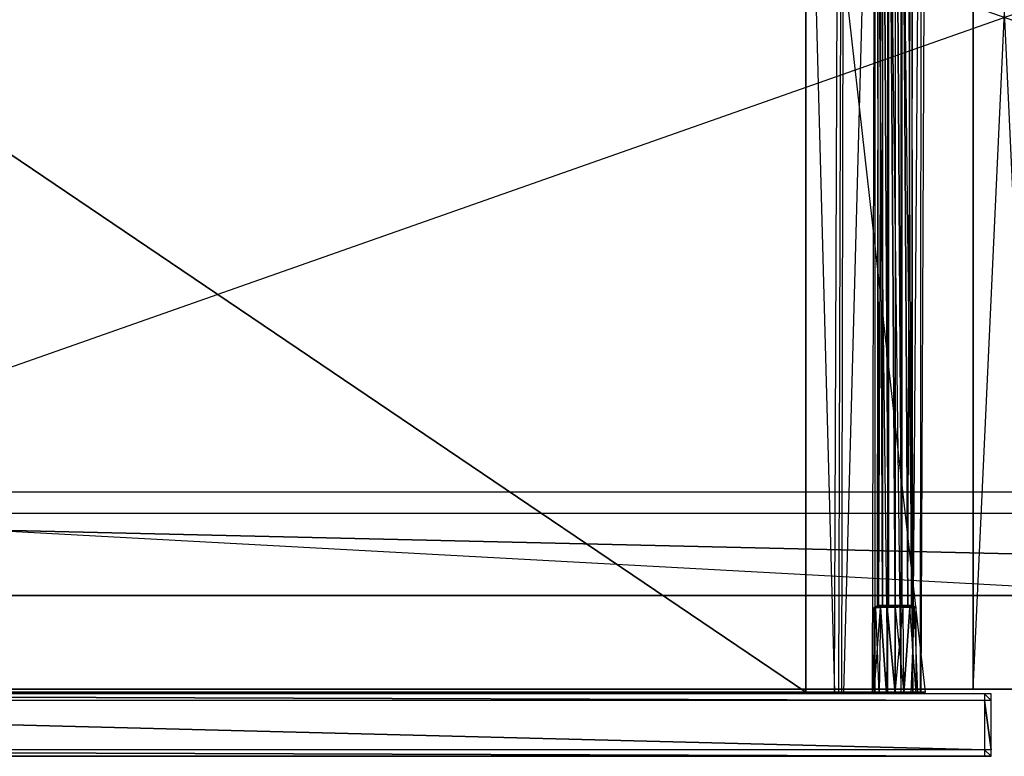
# Model space of a CAD drawing. Extents: x 0 to 1.2, y -0.5 to 0.
# Tile 3 of 8: x 0.3 to 0.6, y -0.5 to -0.27. Entities that reach past the tile are written whole.
import ezdxf

# ---------------------------------------------------------------- set-up
doc = ezdxf.new("R2010")
doc.units = 0
for name, color, linetype in [('L10_DRAWERBOX_LEGATO_REL_7_X_13', 7, 'CONTINUOUS'), ('L12_DRAWERBOX_LEGATO_REL_5_X_36', 7, 'CONTINUOUS'), ('L14_DRAWERBOX_LEGATO_REL_3_X_47', 7, 'CONTINUOUS'), ('L19_KORPUS_LEGATO_BO_X_11620__Y', 7, 'CONTINUOUS'), ('L21_KORPUS_LEGATO_3_N_B22300___', 7, 'CONTINUOUS'), ('L24_KORPUS_LEGATO_0_N_B22300___', 7, 'CONTINUOUS'), ('L26_KORPUS_LEGATO_MS_X_190__Y_4', 7, 'CONTINUOUS'), ('L9_FRONT_LEGATO_S2S2_X_4230__Y_', 7, 'CONTINUOUS')]:
    doc.layers.add(name, color=color, linetype=linetype)

msp = doc.modelspace()

# ---------------------------------------------------------------- linework, layer by layer
at = {"layer": 'L10_DRAWERBOX_LEGATO_REL_7_X_13', "color": 8}
for points, invisible_edges in [([(0.561331, -0.143025, 0.1666), (0.561743, -0.452987, 0.164526), (0.561331, -0.452987, 0.1666), (0.561331, -0.143025, 0.1666)], 13), ([(0.561743, -0.452987, 0.164526), (0.561331, -0.143025, 0.1666), (0.561743, -0.143025, 0.164526), (0.561743, -0.452987, 0.164526)], 14), ([(0.561743, -0.143025, 0.168674), (0.561331, -0.452987, 0.1666), (0.561743, -0.452987, 0.168674), (0.561743, -0.143025, 0.168674)], 13), ([(0.561331, -0.452987, 0.1666), (0.561743, -0.143025, 0.168674), (0.561331, -0.143025, 0.1666), (0.561331, -0.452987, 0.1666)], 14), ([(0.561743, -0.143025, 0.164526), (0.562918, -0.452987, 0.162768), (0.561743, -0.452987, 0.164526), (0.561743, -0.143025, 0.164526)], 13), ([(0.562918, -0.452987, 0.162768), (0.561743, -0.143025, 0.164526), (0.562918, -0.143025, 0.162768), (0.562918, -0.452987, 0.162768)], 14), ([(0.562918, -0.143025, 0.170432), (0.561743, -0.452987, 0.168674), (0.562918, -0.452987, 0.170432), (0.562918, -0.143025, 0.170432)], 13), ([(0.561743, -0.452987, 0.168674), (0.562918, -0.143025, 0.170432), (0.561743, -0.143025, 0.168674), (0.561743, -0.452987, 0.168674)], 14), ([(0.562918, -0.143025, 0.162768), (0.564676, -0.452987, 0.161593), (0.562918, -0.452987, 0.162768), (0.562918, -0.143025, 0.162768)], 13), ([(0.564676, -0.452987, 0.161593), (0.562918, -0.143025, 0.162768), (0.564676, -0.143025, 0.161593), (0.564676, -0.452987, 0.161593)], 14), ([(0.564676, -0.452987, 0.171607), (0.562918, -0.143025, 0.170432), (0.562918, -0.452987, 0.170432), (0.564676, -0.452987, 0.171607)], 13), ([(0.562918, -0.143025, 0.170432), (0.564676, -0.452987, 0.171607), (0.564676, -0.143025, 0.171607), (0.562918, -0.143025, 0.170432)], 14), ([(0.564676, -0.143025, 0.161593), (0.56675, -0.452987, 0.161181), (0.564676, -0.452987, 0.161593), (0.564676, -0.143025, 0.161593)], 13), ([(0.56675, -0.452987, 0.161181), (0.564676, -0.143025, 0.161593), (0.56675, -0.143025, 0.161181), (0.56675, -0.452987, 0.161181)], 14), ([(0.56675, -0.452987, 0.172019), (0.564676, -0.143025, 0.171607), (0.564676, -0.452987, 0.171607), (0.56675, -0.452987, 0.172019)], 13), ([(0.564676, -0.143025, 0.171607), (0.56675, -0.452987, 0.172019), (0.56675, -0.143025, 0.172019), (0.564676, -0.143025, 0.171607)], 14), ([(0.568824, -0.452987, 0.171607), (0.56675, -0.143025, 0.172019), (0.56675, -0.452987, 0.172019), (0.568824, -0.452987, 0.171607)], 13), ([(0.56675, -0.143025, 0.172019), (0.568824, -0.452987, 0.171607), (0.568824, -0.143025, 0.171607), (0.56675, -0.143025, 0.172019)], 14), ([(0.56675, -0.143025, 0.161181), (0.568824, -0.452987, 0.161593), (0.56675, -0.452987, 0.161181), (0.56675, -0.143025, 0.161181)], 13), ([(0.568824, -0.452987, 0.161593), (0.56675, -0.143025, 0.161181), (0.568824, -0.143025, 0.161593), (0.568824, -0.452987, 0.161593)], 14), ([(0.570582, -0.452987, 0.170432), (0.568824, -0.143025, 0.171607), (0.568824, -0.452987, 0.171607), (0.570582, -0.452987, 0.170432)], 13), ([(0.568824, -0.143025, 0.171607), (0.570582, -0.452987, 0.170432), (0.570582, -0.143025, 0.170432), (0.568824, -0.143025, 0.171607)], 14), ([(0.568824, -0.143025, 0.161593), (0.570582, -0.452987, 0.162768), (0.568824, -0.452987, 0.161593), (0.568824, -0.143025, 0.161593)], 13), ([(0.570582, -0.452987, 0.162768), (0.568824, -0.143025, 0.161593), (0.570582, -0.143025, 0.162768), (0.570582, -0.452987, 0.162768)], 14), ([(0.571757, -0.143025, 0.168674), (0.570582, -0.452987, 0.170432), (0.571757, -0.452987, 0.168674), (0.571757, -0.143025, 0.168674)], 13), ([(0.570582, -0.452987, 0.170432), (0.571757, -0.143025, 0.168674), (0.570582, -0.143025, 0.170432), (0.570582, -0.452987, 0.170432)], 14), ([(0.570582, -0.143025, 0.162768), (0.571757, -0.452987, 0.164526), (0.570582, -0.452987, 0.162768), (0.570582, -0.143025, 0.162768)], 13), ([(0.571757, -0.452987, 0.164526), (0.570582, -0.143025, 0.162768), (0.571757, -0.143025, 0.164526), (0.571757, -0.452987, 0.164526)], 14), ([(0.572169, -0.143025, 0.1666), (0.571757, -0.452987, 0.168674), (0.572169, -0.452987, 0.1666), (0.572169, -0.143025, 0.1666)], 13), ([(0.571757, -0.452987, 0.168674), (0.572169, -0.143025, 0.1666), (0.571757, -0.143025, 0.168674), (0.571757, -0.452987, 0.168674)], 14), ([(0.571757, -0.143025, 0.164526), (0.572169, -0.452987, 0.1666), (0.571757, -0.452987, 0.164526), (0.571757, -0.143025, 0.164526)], 13), ([(0.572169, -0.452987, 0.1666), (0.571757, -0.143025, 0.164526), (0.572169, -0.143025, 0.1666), (0.572169, -0.452987, 0.1666)], 14), ([(0.561743, -0.452987, 0.168674), (0.561331, -0.4533, 0.1666), (0.561743, -0.4533, 0.168674), (0.561743, -0.452987, 0.168674)], 13), ([(0.561331, -0.4533, 0.1666), (0.561743, -0.452987, 0.168674), (0.561331, -0.452987, 0.1666), (0.561331, -0.4533, 0.1666)], 14), ([(0.561331, -0.452987, 0.1666), (0.561743, -0.4533, 0.164526), (0.561331, -0.4533, 0.1666), (0.561331, -0.452987, 0.1666)], 13), ([(0.561743, -0.4533, 0.164526), (0.561331, -0.452987, 0.1666), (0.561743, -0.452987, 0.164526), (0.561743, -0.4533, 0.164526)], 14), ([(0.562918, -0.452987, 0.170432), (0.561743, -0.4533, 0.168674), (0.562918, -0.4533, 0.170432), (0.562918, -0.452987, 0.170432)], 13), ([(0.561743, -0.4533, 0.168674), (0.562918, -0.452987, 0.170432), (0.561743, -0.452987, 0.168674), (0.561743, -0.4533, 0.168674)], 14), ([(0.561743, -0.452987, 0.164526), (0.562918, -0.4533, 0.162768), (0.561743, -0.4533, 0.164526), (0.561743, -0.452987, 0.164526)], 13), ([(0.562918, -0.4533, 0.162768), (0.561743, -0.452987, 0.164526), (0.562918, -0.452987, 0.162768), (0.562918, -0.4533, 0.162768)], 14), ([(0.564676, -0.4533, 0.171607), (0.562918, -0.452987, 0.170432), (0.562918, -0.4533, 0.170432), (0.564676, -0.4533, 0.171607)], 13), ([(0.562918, -0.452987, 0.170432), (0.564676, -0.4533, 0.171607), (0.564676, -0.452987, 0.171607), (0.562918, -0.452987, 0.170432)], 14), ([(0.564676, -0.452987, 0.161593), (0.562918, -0.4533, 0.162768), (0.562918, -0.452987, 0.162768), (0.564676, -0.452987, 0.161593)], 13), ([(0.562918, -0.4533, 0.162768), (0.564676, -0.452987, 0.161593), (0.564676, -0.4533, 0.161593), (0.562918, -0.4533, 0.162768)], 14), ([(0.56675, -0.4533, 0.172019), (0.564676, -0.452987, 0.171607), (0.564676, -0.4533, 0.171607), (0.56675, -0.4533, 0.172019)], 13), ([(0.564676, -0.452987, 0.171607), (0.56675, -0.4533, 0.172019), (0.56675, -0.452987, 0.172019), (0.564676, -0.452987, 0.171607)], 14), ([(0.56675, -0.452987, 0.161181), (0.564676, -0.4533, 0.161593), (0.564676, -0.452987, 0.161593), (0.56675, -0.452987, 0.161181)], 13), ([(0.564676, -0.4533, 0.161593), (0.56675, -0.452987, 0.161181), (0.56675, -0.4533, 0.161181), (0.564676, -0.4533, 0.161593)], 14), ([(0.568824, -0.452987, 0.161593), (0.56675, -0.4533, 0.161181), (0.56675, -0.452987, 0.161181), (0.568824, -0.452987, 0.161593)], 13), ([(0.56675, -0.4533, 0.161181), (0.568824, -0.452987, 0.161593), (0.568824, -0.4533, 0.161593), (0.56675, -0.4533, 0.161181)], 14), ([(0.568824, -0.4533, 0.171607), (0.56675, -0.452987, 0.172019), (0.56675, -0.4533, 0.172019), (0.568824, -0.4533, 0.171607)], 13), ([(0.56675, -0.452987, 0.172019), (0.568824, -0.4533, 0.171607), (0.568824, -0.452987, 0.171607), (0.56675, -0.452987, 0.172019)], 14), ([(0.570582, -0.452987, 0.162768), (0.568824, -0.4533, 0.161593), (0.568824, -0.452987, 0.161593), (0.570582, -0.452987, 0.162768)], 13), ([(0.568824, -0.4533, 0.161593), (0.570582, -0.452987, 0.162768), (0.570582, -0.4533, 0.162768), (0.568824, -0.4533, 0.161593)], 14), ([(0.570582, -0.4533, 0.170432), (0.568824, -0.452987, 0.171607), (0.568824, -0.4533, 0.171607), (0.570582, -0.4533, 0.170432)], 13), ([(0.568824, -0.452987, 0.171607), (0.570582, -0.4533, 0.170432), (0.570582, -0.452987, 0.170432), (0.568824, -0.452987, 0.171607)], 14), ([(0.570582, -0.452987, 0.162768), (0.571757, -0.4533, 0.164526), (0.570582, -0.4533, 0.162768), (0.570582, -0.452987, 0.162768)], 13), ([(0.571757, -0.4533, 0.164526), (0.570582, -0.452987, 0.162768), (0.571757, -0.452987, 0.164526), (0.571757, -0.4533, 0.164526)], 14), ([(0.571757, -0.452987, 0.168674), (0.570582, -0.4533, 0.170432), (0.571757, -0.4533, 0.168674), (0.571757, -0.452987, 0.168674)], 13), ([(0.570582, -0.4533, 0.170432), (0.571757, -0.452987, 0.168674), (0.570582, -0.452987, 0.170432), (0.570582, -0.4533, 0.170432)], 14), ([(0.571757, -0.452987, 0.164526), (0.572169, -0.4533, 0.1666), (0.571757, -0.4533, 0.164526), (0.571757, -0.452987, 0.164526)], 13), ([(0.572169, -0.4533, 0.1666), (0.571757, -0.452987, 0.164526), (0.572169, -0.452987, 0.1666), (0.572169, -0.4533, 0.1666)], 14), ([(0.572169, -0.452987, 0.1666), (0.571757, -0.4533, 0.168674), (0.572169, -0.4533, 0.1666), (0.572169, -0.452987, 0.1666)], 13), ([(0.571757, -0.4533, 0.168674), (0.572169, -0.452987, 0.1666), (0.571757, -0.452987, 0.168674), (0.571757, -0.4533, 0.168674)], 14), ([(0.56088, -0.453606, 0.169031), (0.559812, -0.4798, 0.1666), (0.56034, -0.4798, 0.169255), (0.56088, -0.453606, 0.169031)], 13), ([(0.559812, -0.4798, 0.1666), (0.56088, -0.453606, 0.169031), (0.560396, -0.453606, 0.1666), (0.559812, -0.4798, 0.1666)], 14), ([(0.560396, -0.453606, 0.1666), (0.56034, -0.4798, 0.163945), (0.559812, -0.4798, 0.1666), (0.560396, -0.453606, 0.1666)], 13), ([(0.562257, -0.453606, 0.171093), (0.56034, -0.4798, 0.169255), (0.561844, -0.4798, 0.171505), (0.562257, -0.453606, 0.171093)], 13), ([(0.56034, -0.4798, 0.169255), (0.562257, -0.453606, 0.171093), (0.56088, -0.453606, 0.169031), (0.56034, -0.4798, 0.169255)], 14), ([(0.56034, -0.4798, 0.163945), (0.560396, -0.453606, 0.1666), (0.56088, -0.453606, 0.164169), (0.56034, -0.4798, 0.163945)], 14), ([(0.56088, -0.453606, 0.164169), (0.561844, -0.4798, 0.161695), (0.56034, -0.4798, 0.163945), (0.56088, -0.453606, 0.164169)], 13), ([(0.560403, -0.4533, 0.1666), (0.56088, -0.453606, 0.164169), (0.560396, -0.453606, 0.1666), (0.560403, -0.4533, 0.1666)], 13), ([(0.560886, -0.4533, 0.169029), (0.560396, -0.453606, 0.1666), (0.56088, -0.453606, 0.169031), (0.560886, -0.4533, 0.169029)], 13), ([(0.560396, -0.453606, 0.1666), (0.560886, -0.4533, 0.169029), (0.560403, -0.4533, 0.1666), (0.560396, -0.453606, 0.1666)], 14), ([(0.560403, -0.4533, 0.1666), (0.561743, -0.4533, 0.164526), (0.560886, -0.4533, 0.164171), (0.560403, -0.4533, 0.1666)], 13), ([(0.561743, -0.4533, 0.164526), (0.560403, -0.4533, 0.1666), (0.561331, -0.4533, 0.1666), (0.561743, -0.4533, 0.164526)], 14), ([(0.560886, -0.4533, 0.169029), (0.561331, -0.4533, 0.1666), (0.560403, -0.4533, 0.1666), (0.560886, -0.4533, 0.169029)], 13), ([(0.56088, -0.453606, 0.164169), (0.560403, -0.4533, 0.1666), (0.560886, -0.4533, 0.164171), (0.56088, -0.453606, 0.164169)], 14), ([(0.560886, -0.4533, 0.164171), (0.562257, -0.453606, 0.162107), (0.56088, -0.453606, 0.164169), (0.560886, -0.4533, 0.164171)], 13), ([(0.562262, -0.4533, 0.171088), (0.56088, -0.453606, 0.169031), (0.562257, -0.453606, 0.171093), (0.562262, -0.4533, 0.171088)], 13), ([(0.56088, -0.453606, 0.169031), (0.562262, -0.4533, 0.171088), (0.560886, -0.4533, 0.169029), (0.56088, -0.453606, 0.169031)], 14), ([(0.561844, -0.4798, 0.161695), (0.56088, -0.453606, 0.164169), (0.562257, -0.453606, 0.162107), (0.561844, -0.4798, 0.161695)], 14), ([(0.561331, -0.4533, 0.1666), (0.560886, -0.4533, 0.169029), (0.561743, -0.4533, 0.168674), (0.561331, -0.4533, 0.1666)], 14), ([(0.560886, -0.4533, 0.164171), (0.562918, -0.4533, 0.162768), (0.562262, -0.4533, 0.162112), (0.560886, -0.4533, 0.164171)], 13), ([(0.562918, -0.4533, 0.162768), (0.560886, -0.4533, 0.164171), (0.561743, -0.4533, 0.164526), (0.562918, -0.4533, 0.162768)], 14), ([(0.560886, -0.4533, 0.169029), (0.562918, -0.4533, 0.170432), (0.561743, -0.4533, 0.168674), (0.560886, -0.4533, 0.169029)], 13), ([(0.562918, -0.4533, 0.170432), (0.560886, -0.4533, 0.169029), (0.562262, -0.4533, 0.171088), (0.562918, -0.4533, 0.170432)], 14), ([(0.562257, -0.453606, 0.162107), (0.560886, -0.4533, 0.164171), (0.562262, -0.4533, 0.162112), (0.562257, -0.453606, 0.162107)], 14), ([(0.562257, -0.453606, 0.162107), (0.564095, -0.4798, 0.160191), (0.561844, -0.4798, 0.161695), (0.562257, -0.453606, 0.162107)], 13), ([(0.564095, -0.4798, 0.173009), (0.562257, -0.453606, 0.171093), (0.561844, -0.4798, 0.171505), (0.564095, -0.4798, 0.173009)], 13), ([(0.564318, -0.453606, 0.17247), (0.562262, -0.4533, 0.171088), (0.562257, -0.453606, 0.171093), (0.564318, -0.453606, 0.17247)], 13), ([(0.562262, -0.4533, 0.162112), (0.564318, -0.453606, 0.16073), (0.562257, -0.453606, 0.162107), (0.562262, -0.4533, 0.162112)], 13), ([(0.564095, -0.4798, 0.160191), (0.562257, -0.453606, 0.162107), (0.564318, -0.453606, 0.16073), (0.564095, -0.4798, 0.160191)], 14), ([(0.562257, -0.453606, 0.171093), (0.564095, -0.4798, 0.173009), (0.564318, -0.453606, 0.17247), (0.562257, -0.453606, 0.171093)], 14), ([(0.562262, -0.4533, 0.162112), (0.564676, -0.4533, 0.161593), (0.564321, -0.4533, 0.160736), (0.562262, -0.4533, 0.162112)], 13), ([(0.564676, -0.4533, 0.161593), (0.562262, -0.4533, 0.162112), (0.562918, -0.4533, 0.162768), (0.564676, -0.4533, 0.161593)], 14), ([(0.562262, -0.4533, 0.171088), (0.564676, -0.4533, 0.171607), (0.562918, -0.4533, 0.170432), (0.562262, -0.4533, 0.171088)], 13), ([(0.564676, -0.4533, 0.171607), (0.562262, -0.4533, 0.171088), (0.564321, -0.4533, 0.172464), (0.564676, -0.4533, 0.171607)], 14), ([(0.562262, -0.4533, 0.171088), (0.564318, -0.453606, 0.17247), (0.564321, -0.4533, 0.172464), (0.562262, -0.4533, 0.171088)], 14), ([(0.564318, -0.453606, 0.16073), (0.562262, -0.4533, 0.162112), (0.564321, -0.4533, 0.160736), (0.564318, -0.453606, 0.16073)], 14), ([(0.564318, -0.453606, 0.16073), (0.56675, -0.4798, 0.159663), (0.564095, -0.4798, 0.160191), (0.564318, -0.453606, 0.16073)], 13), ([(0.56675, -0.4798, 0.173537), (0.564318, -0.453606, 0.17247), (0.564095, -0.4798, 0.173009), (0.56675, -0.4798, 0.173537)], 13), ([(0.56675, -0.453606, 0.172953), (0.564321, -0.4533, 0.172464), (0.564318, -0.453606, 0.17247), (0.56675, -0.453606, 0.172953)], 13), ([(0.564321, -0.4533, 0.160736), (0.56675, -0.453606, 0.160247), (0.564318, -0.453606, 0.16073), (0.564321, -0.4533, 0.160736)], 13), ([(0.56675, -0.4798, 0.159663), (0.564318, -0.453606, 0.16073), (0.56675, -0.453606, 0.160247), (0.56675, -0.4798, 0.159663)], 14), ([(0.564318, -0.453606, 0.17247), (0.56675, -0.4798, 0.173537), (0.56675, -0.453606, 0.172953), (0.564318, -0.453606, 0.17247)], 14), ([(0.564321, -0.4533, 0.160736), (0.56675, -0.4533, 0.161181), (0.56675, -0.4533, 0.160253), (0.564321, -0.4533, 0.160736)], 13), ([(0.56675, -0.4533, 0.161181), (0.564321, -0.4533, 0.160736), (0.564676, -0.4533, 0.161593), (0.56675, -0.4533, 0.161181)], 14), ([(0.564321, -0.4533, 0.172464), (0.56675, -0.4533, 0.172019), (0.564676, -0.4533, 0.171607), (0.564321, -0.4533, 0.172464)], 13), ([(0.56675, -0.4533, 0.172019), (0.564321, -0.4533, 0.172464), (0.56675, -0.4533, 0.172947), (0.56675, -0.4533, 0.172019)], 14), ([(0.564321, -0.4533, 0.172464), (0.56675, -0.453606, 0.172953), (0.56675, -0.4533, 0.172947), (0.564321, -0.4533, 0.172464)], 14), ([(0.56675, -0.453606, 0.160247), (0.564321, -0.4533, 0.160736), (0.56675, -0.4533, 0.160253), (0.56675, -0.453606, 0.160247)], 14), ([(0.56675, -0.4533, 0.161181), (0.569179, -0.4533, 0.160736), (0.56675, -0.4533, 0.160253), (0.56675, -0.4533, 0.161181)], 13), ([(0.569179, -0.4533, 0.160736), (0.56675, -0.4533, 0.161181), (0.568824, -0.4533, 0.161593), (0.569179, -0.4533, 0.160736)], 14), ([(0.56675, -0.4533, 0.172019), (0.569179, -0.4533, 0.172464), (0.568824, -0.4533, 0.171607), (0.56675, -0.4533, 0.172019)], 13), ([(0.569179, -0.4533, 0.172464), (0.56675, -0.4533, 0.172019), (0.56675, -0.4533, 0.172947), (0.569179, -0.4533, 0.172464)], 14), ([(0.569181, -0.453606, 0.17247), (0.56675, -0.4533, 0.172947), (0.56675, -0.453606, 0.172953), (0.569181, -0.453606, 0.17247)], 13), ([(0.56675, -0.4533, 0.172947), (0.569181, -0.453606, 0.17247), (0.569179, -0.4533, 0.172464), (0.56675, -0.4533, 0.172947)], 14), ([(0.569179, -0.4533, 0.160736), (0.56675, -0.453606, 0.160247), (0.56675, -0.4533, 0.160253), (0.569179, -0.4533, 0.160736)], 13), ([(0.56675, -0.453606, 0.160247), (0.569179, -0.4533, 0.160736), (0.569181, -0.453606, 0.16073), (0.56675, -0.453606, 0.160247)], 14), ([(0.569181, -0.453606, 0.16073), (0.56675, -0.4798, 0.159663), (0.56675, -0.453606, 0.160247), (0.569181, -0.453606, 0.16073)], 13), ([(0.56675, -0.4798, 0.159663), (0.569181, -0.453606, 0.16073), (0.569405, -0.4798, 0.160191), (0.56675, -0.4798, 0.159663)], 14), ([(0.569405, -0.4798, 0.173009), (0.56675, -0.453606, 0.172953), (0.56675, -0.4798, 0.173537), (0.569405, -0.4798, 0.173009)], 13), ([(0.56675, -0.453606, 0.172953), (0.569405, -0.4798, 0.173009), (0.569181, -0.453606, 0.17247), (0.56675, -0.453606, 0.172953)], 14), ([(0.568824, -0.4533, 0.171607), (0.571238, -0.4533, 0.171088), (0.570582, -0.4533, 0.170432), (0.568824, -0.4533, 0.171607)], 13), ([(0.571238, -0.4533, 0.171088), (0.568824, -0.4533, 0.171607), (0.569179, -0.4533, 0.172464), (0.571238, -0.4533, 0.171088)], 14), ([(0.568824, -0.4533, 0.161593), (0.571238, -0.4533, 0.162112), (0.569179, -0.4533, 0.160736), (0.568824, -0.4533, 0.161593)], 13), ([(0.571238, -0.4533, 0.162112), (0.568824, -0.4533, 0.161593), (0.570582, -0.4533, 0.162768), (0.571238, -0.4533, 0.162112)], 14), ([(0.571238, -0.4533, 0.162112), (0.569181, -0.453606, 0.16073), (0.569179, -0.4533, 0.160736), (0.571238, -0.4533, 0.162112)], 13), ([(0.569181, -0.453606, 0.17247), (0.571238, -0.4533, 0.171088), (0.569179, -0.4533, 0.172464), (0.569181, -0.453606, 0.17247)], 13), ([(0.569181, -0.453606, 0.16073), (0.571238, -0.4533, 0.162112), (0.571242, -0.453606, 0.162107), (0.569181, -0.453606, 0.16073)], 14), ([(0.571238, -0.4533, 0.171088), (0.569181, -0.453606, 0.17247), (0.571242, -0.453606, 0.171093), (0.571238, -0.4533, 0.171088)], 14), ([(0.569405, -0.4798, 0.173009), (0.571242, -0.453606, 0.171093), (0.569181, -0.453606, 0.17247), (0.569405, -0.4798, 0.173009)], 13), ([(0.571242, -0.453606, 0.162107), (0.569405, -0.4798, 0.160191), (0.569181, -0.453606, 0.16073), (0.571242, -0.453606, 0.162107)], 13), ([(0.571242, -0.453606, 0.171093), (0.569405, -0.4798, 0.173009), (0.571655, -0.4798, 0.171505), (0.571242, -0.453606, 0.171093)], 14), ([(0.569405, -0.4798, 0.160191), (0.571242, -0.453606, 0.162107), (0.571655, -0.4798, 0.161695), (0.569405, -0.4798, 0.160191)], 14), ([(0.570582, -0.4533, 0.170432), (0.572613, -0.4533, 0.169029), (0.571757, -0.4533, 0.168674), (0.570582, -0.4533, 0.170432)], 13), ([(0.572613, -0.4533, 0.169029), (0.570582, -0.4533, 0.170432), (0.571238, -0.4533, 0.171088), (0.572613, -0.4533, 0.169029)], 14), ([(0.570582, -0.4533, 0.162768), (0.572613, -0.4533, 0.164171), (0.571238, -0.4533, 0.162112), (0.570582, -0.4533, 0.162768)], 13), ([(0.572613, -0.4533, 0.164171), (0.570582, -0.4533, 0.162768), (0.571757, -0.4533, 0.164526), (0.572613, -0.4533, 0.164171)], 14), ([(0.571238, -0.4533, 0.162112), (0.57262, -0.453606, 0.164169), (0.571242, -0.453606, 0.162107), (0.571238, -0.4533, 0.162112)], 13), ([(0.57262, -0.453606, 0.164169), (0.571238, -0.4533, 0.162112), (0.572613, -0.4533, 0.164171), (0.57262, -0.453606, 0.164169)], 14), ([(0.571242, -0.453606, 0.171093), (0.572613, -0.4533, 0.169029), (0.571238, -0.4533, 0.171088), (0.571242, -0.453606, 0.171093)], 14), ([(0.572613, -0.4533, 0.169029), (0.571242, -0.453606, 0.171093), (0.57262, -0.453606, 0.169031), (0.572613, -0.4533, 0.169029)], 13), ([(0.571655, -0.4798, 0.171505), (0.57262, -0.453606, 0.169031), (0.571242, -0.453606, 0.171093), (0.571655, -0.4798, 0.171505)], 14), ([(0.571242, -0.453606, 0.162107), (0.573159, -0.4798, 0.163945), (0.571655, -0.4798, 0.161695), (0.571242, -0.453606, 0.162107)], 13), ([(0.573159, -0.4798, 0.163945), (0.571242, -0.453606, 0.162107), (0.57262, -0.453606, 0.164169), (0.573159, -0.4798, 0.163945)], 14), ([(0.57262, -0.453606, 0.169031), (0.571655, -0.4798, 0.171505), (0.573159, -0.4798, 0.169255), (0.57262, -0.453606, 0.169031)], 13), ([(0.571757, -0.4533, 0.164526), (0.573097, -0.4533, 0.1666), (0.572613, -0.4533, 0.164171), (0.571757, -0.4533, 0.164526)], 13), ([(0.573097, -0.4533, 0.1666), (0.571757, -0.4533, 0.164526), (0.572169, -0.4533, 0.1666), (0.573097, -0.4533, 0.1666)], 14), ([(0.571757, -0.4533, 0.168674), (0.573097, -0.4533, 0.1666), (0.572169, -0.4533, 0.1666), (0.571757, -0.4533, 0.168674)], 13), ([(0.573097, -0.4533, 0.1666), (0.571757, -0.4533, 0.168674), (0.572613, -0.4533, 0.169029), (0.573097, -0.4533, 0.1666)], 14), ([(0.572613, -0.4533, 0.164171), (0.573103, -0.453606, 0.1666), (0.57262, -0.453606, 0.164169), (0.572613, -0.4533, 0.164171)], 13), ([(0.573103, -0.453606, 0.1666), (0.572613, -0.4533, 0.164171), (0.573097, -0.4533, 0.1666), (0.573103, -0.453606, 0.1666)], 14), ([(0.57262, -0.453606, 0.169031), (0.573097, -0.4533, 0.1666), (0.572613, -0.4533, 0.169029), (0.57262, -0.453606, 0.169031)], 14), ([(0.573097, -0.4533, 0.1666), (0.57262, -0.453606, 0.169031), (0.573103, -0.453606, 0.1666), (0.573097, -0.4533, 0.1666)], 13), ([(0.573159, -0.4798, 0.169255), (0.573103, -0.453606, 0.1666), (0.57262, -0.453606, 0.169031), (0.573159, -0.4798, 0.169255)], 14), ([(0.57262, -0.453606, 0.164169), (0.573687, -0.4798, 0.1666), (0.573159, -0.4798, 0.163945), (0.57262, -0.453606, 0.164169)], 13), ([(0.573687, -0.4798, 0.1666), (0.57262, -0.453606, 0.164169), (0.573103, -0.453606, 0.1666), (0.573687, -0.4798, 0.1666)], 14), ([(0.573103, -0.453606, 0.1666), (0.573159, -0.4798, 0.169255), (0.573687, -0.4798, 0.1666), (0.573103, -0.453606, 0.1666)], 13)]:
    msp.add_3dface(points, dxfattribs=dict(at, invisible_edges=invisible_edges))
at = {"layer": 'L12_DRAWERBOX_LEGATO_REL_5_X_36', "color": 8}
for points, invisible_edges in [([(0.539515, -0.1555, 0.048743), (0.539515, -0.4795, 0.032), (0.539515, -0.4795, 0.048743), (0.539515, -0.1555, 0.048743)], 13), ([(0.539515, -0.4795, 0.032), (0.539515, -0.1555, 0.048743), (0.539515, -0.1555, 0.032), (0.539515, -0.4795, 0.032)], 14), ([(0.539515, -0.1555, 0.032), (0.576, -0.4795, 0.032), (0.539515, -0.4795, 0.032), (0.539515, -0.1555, 0.032)], 13), ([(0.576, -0.4795, 0.032), (0.539515, -0.1555, 0.032), (0.576, -0.1555, 0.032), (0.576, -0.4795, 0.032)], 14), ([(0.548259, -0.4795, 0.055052), (0.539515, -0.1555, 0.048743), (0.539515, -0.4795, 0.048743), (0.548259, -0.4795, 0.055052)], 13), ([(0.539515, -0.1555, 0.048743), (0.548259, -0.4795, 0.055052), (0.548259, -0.1555, 0.055052), (0.539515, -0.1555, 0.048743)], 14), ([(0.549568, -0.1555, 0.056719), (0.548259, -0.4795, 0.055052), (0.549568, -0.4795, 0.056719), (0.549568, -0.1555, 0.056719)], 13), ([(0.548259, -0.4795, 0.055052), (0.549568, -0.1555, 0.056719), (0.548259, -0.1555, 0.055052), (0.548259, -0.4795, 0.055052)], 14), ([(0.55053, -0.1555, 0.058607), (0.549568, -0.4795, 0.056719), (0.55053, -0.4795, 0.058607), (0.55053, -0.1555, 0.058607)], 13), ([(0.549568, -0.4795, 0.056719), (0.55053, -0.1555, 0.058607), (0.549568, -0.1555, 0.056719), (0.549568, -0.4795, 0.056719)], 14), ([(0.551111, -0.1555, 0.060646), (0.55053, -0.4795, 0.058607), (0.551111, -0.4795, 0.060646), (0.551111, -0.1555, 0.060646)], 13), ([(0.55053, -0.4795, 0.058607), (0.551111, -0.1555, 0.060646), (0.55053, -0.1555, 0.058607), (0.55053, -0.4795, 0.058607)], 14), ([(0.55982, -0.1555, 0.113598), (0.551111, -0.4795, 0.060646), (0.55982, -0.4795, 0.113598), (0.55982, -0.1555, 0.113598)], 13), ([(0.551111, -0.4795, 0.060646), (0.55982, -0.1555, 0.113598), (0.551111, -0.1555, 0.060646), (0.551111, -0.4795, 0.060646)], 14), ([(0.560572, -0.1555, 0.114666), (0.55982, -0.4795, 0.113598), (0.560572, -0.4795, 0.114666), (0.560572, -0.1555, 0.114666)], 13), ([(0.55982, -0.4795, 0.113598), (0.560572, -0.1555, 0.114666), (0.55982, -0.1555, 0.113598), (0.55982, -0.4795, 0.113598)], 14), ([(0.564411, -0.4795, 0.115998), (0.560572, -0.1555, 0.114666), (0.560572, -0.4795, 0.114666), (0.564411, -0.4795, 0.115998)], 13), ([(0.560572, -0.1555, 0.114666), (0.564411, -0.4795, 0.115998), (0.564411, -0.1555, 0.115998), (0.560572, -0.1555, 0.114666)], 14), ([(0.568474, -0.4795, 0.115948), (0.564411, -0.1555, 0.115998), (0.564411, -0.4795, 0.115998), (0.568474, -0.4795, 0.115948)], 13), ([(0.564411, -0.1555, 0.115998), (0.568474, -0.4795, 0.115948), (0.568474, -0.1555, 0.115948), (0.564411, -0.1555, 0.115998)], 14), ([(0.57212, -0.4795, 0.114232), (0.568474, -0.1555, 0.115948), (0.568474, -0.4795, 0.115948), (0.57212, -0.4795, 0.114232)], 13), ([(0.568474, -0.1555, 0.115948), (0.57212, -0.4795, 0.114232), (0.57212, -0.1555, 0.114232), (0.568474, -0.1555, 0.115948)], 14), ([(0.574467, -0.1555, 0.110955), (0.57212, -0.4795, 0.114232), (0.574467, -0.4795, 0.110955), (0.574467, -0.1555, 0.110955)], 13), ([(0.57212, -0.4795, 0.114232), (0.574467, -0.1555, 0.110955), (0.57212, -0.1555, 0.114232), (0.57212, -0.4795, 0.114232)], 14), ([(0.574714, -0.1555, 0.10758), (0.574467, -0.4795, 0.110955), (0.574714, -0.4795, 0.10758), (0.574714, -0.1555, 0.10758)], 13), ([(0.574467, -0.4795, 0.110955), (0.574714, -0.1555, 0.10758), (0.574467, -0.1555, 0.110955), (0.574467, -0.4795, 0.110955)], 14), ([(0.576, -0.1555, 0.032), (0.574714, -0.4795, 0.10758), (0.576, -0.4795, 0.032), (0.576, -0.1555, 0.032)], 13), ([(0.574714, -0.4795, 0.10758), (0.576, -0.1555, 0.032), (0.574714, -0.1555, 0.10758), (0.574714, -0.4795, 0.10758)], 14), ([(0.574714, -0.4795, 0.10758), (0.539515, -0.4795, 0.032), (0.576, -0.4795, 0.032), (0.574714, -0.4795, 0.10758)], 13), ([(0.539515, -0.4795, 0.032), (0.574714, -0.4795, 0.10758), (0.55053, -0.4795, 0.058607), (0.539515, -0.4795, 0.032)], 10), ([(0.539515, -0.4795, 0.032), (0.55053, -0.4795, 0.058607), (0.549568, -0.4795, 0.056719), (0.539515, -0.4795, 0.032)], 13), ([(0.539515, -0.4795, 0.032), (0.549568, -0.4795, 0.056719), (0.548259, -0.4795, 0.055052), (0.539515, -0.4795, 0.032)], 10), ([(0.539515, -0.4795, 0.032), (0.548259, -0.4795, 0.055052), (0.539515, -0.4795, 0.048743), (0.539515, -0.4795, 0.032)], 13), ([(0.55053, -0.4795, 0.058607), (0.574714, -0.4795, 0.10758), (0.551111, -0.4795, 0.060646), (0.55053, -0.4795, 0.058607)], 10), ([(0.551111, -0.4795, 0.060646), (0.574714, -0.4795, 0.10758), (0.55982, -0.4795, 0.113598), (0.551111, -0.4795, 0.060646)], 13), ([(0.55982, -0.4795, 0.113598), (0.574714, -0.4795, 0.10758), (0.574467, -0.4795, 0.110955), (0.55982, -0.4795, 0.113598)], 14), ([(0.55982, -0.4795, 0.113598), (0.574467, -0.4795, 0.110955), (0.57212, -0.4795, 0.114232), (0.55982, -0.4795, 0.113598)], 15), ([(0.55982, -0.4795, 0.113598), (0.57212, -0.4795, 0.114232), (0.560572, -0.4795, 0.114666), (0.55982, -0.4795, 0.113598)], 15), ([(0.560572, -0.4795, 0.114666), (0.57212, -0.4795, 0.114232), (0.568474, -0.4795, 0.115948), (0.560572, -0.4795, 0.114666)], 15), ([(0.560572, -0.4795, 0.114666), (0.568474, -0.4795, 0.115948), (0.564411, -0.4795, 0.115998), (0.560572, -0.4795, 0.114666)], 15)]:
    msp.add_3dface(points, dxfattribs=dict(at, invisible_edges=invisible_edges))
at = {"layer": 'L14_DRAWERBOX_LEGATO_REL_3_X_47', "color": 8}
for points, invisible_edges in [([(0.539515, -0.4795, 0.048), (0.060485, -0.1555, 0.048), (0.060485, -0.4795, 0.048), (0.539515, -0.4795, 0.048)], 13), ([(0.060485, -0.1555, 0.048), (0.539515, -0.4795, 0.048), (0.539515, -0.1555, 0.048), (0.060485, -0.1555, 0.048)], 14), ([(0.060485, -0.1555, 0.032), (0.539515, -0.4795, 0.032), (0.060485, -0.4795, 0.032), (0.060485, -0.1555, 0.032)], 13), ([(0.539515, -0.4795, 0.032), (0.060485, -0.1555, 0.032), (0.539515, -0.1555, 0.032), (0.539515, -0.4795, 0.032)], 14), ([(0.539515, -0.1555, 0.032), (0.539515, -0.4795, 0.048), (0.539515, -0.4795, 0.032), (0.539515, -0.1555, 0.032)], 13), ([(0.539515, -0.4795, 0.048), (0.539515, -0.1555, 0.032), (0.539515, -0.1555, 0.048), (0.539515, -0.4795, 0.048)], 14), ([(0.539515, -0.4795, 0.048), (0.060485, -0.4795, 0.032), (0.539515, -0.4795, 0.032), (0.539515, -0.4795, 0.048)], 13), ([(0.060485, -0.4795, 0.032), (0.539515, -0.4795, 0.048), (0.060485, -0.4795, 0.048), (0.060485, -0.4795, 0.032)], 14)]:
    msp.add_3dface(points, dxfattribs=dict(at, invisible_edges=invisible_edges))
at = {"layer": 'L19_KORPUS_LEGATO_BO_X_11620__Y', "color": 8}
for points, invisible_edges in [([(1.181, -0.4785, 0.02), (0.019, -0.069, 0.02), (0.019, -0.4785, 0.02), (1.181, -0.4785, 0.02)], 13), ([(0.019, -0.069, 0.02), (1.181, -0.4785, 0.02), (1.181, -0.069, 0.02), (0.019, -0.069, 0.02)], 14), ([(1.181, -0.069, 0.001), (0.019, -0.4785, 0.001), (0.019, -0.069, 0.001), (1.181, -0.069, 0.001)], 13), ([(0.019, -0.4785, 0.001), (1.181, -0.069, 0.001), (1.181, -0.4785, 0.001), (0.019, -0.4785, 0.001)], 14), ([(1.181, -0.4785, 0.001), (0.019, -0.4785, 0.02), (0.019, -0.4785, 0.001), (1.181, -0.4785, 0.001)], 13), ([(0.019, -0.4785, 0.02), (1.181, -0.4785, 0.001), (1.181, -0.4785, 0.02), (0.019, -0.4785, 0.02)], 14)]:
    msp.add_3dface(points, dxfattribs=dict(at, invisible_edges=invisible_edges))
at = {"layer": 'L21_KORPUS_LEGATO_3_N_B22300___', "color": 8}
for points, invisible_edges in [([(0.019, -0.4785, 0.396), (0.079, -0.4185, 0.396), (1.181, -0.4785, 0.396), (0.019, -0.4785, 0.396)], 10), ([(1.181, -0.4785, 0.415), (0.079, -0.4185, 0.415), (0.019, -0.4785, 0.415), (1.181, -0.4785, 0.415)], 13), ([(1.181, -0.4785, 0.396), (0.079, -0.4185, 0.396), (1.121, -0.4185, 0.396), (1.181, -0.4785, 0.396)], 15), ([(0.079, -0.4185, 0.415), (1.121, -0.4185, 0.396), (0.079, -0.4185, 0.396), (0.079, -0.4185, 0.415)], 13), ([(1.121, -0.4185, 0.396), (0.079, -0.4185, 0.415), (1.121, -0.4185, 0.415), (1.121, -0.4185, 0.396)], 14), ([(0.079, -0.4185, 0.415), (1.181, -0.4785, 0.415), (1.121, -0.4185, 0.415), (0.079, -0.4185, 0.415)], 14), ([(1.181, -0.4785, 0.396), (0.019, -0.4785, 0.415), (0.019, -0.4785, 0.396), (1.181, -0.4785, 0.396)], 13), ([(0.019, -0.4785, 0.415), (1.181, -0.4785, 0.396), (1.181, -0.4785, 0.415), (0.019, -0.4785, 0.415)], 14)]:
    msp.add_3dface(points, dxfattribs=dict(at, invisible_edges=invisible_edges))
at = {"layer": 'L24_KORPUS_LEGATO_0_N_B22300___', "color": 8}
for points, invisible_edges in [([(0.075, -0.425, 0.415), (1.15, -0.45, 0.415), (0.05, -0.45, 0.415), (0.075, -0.425, 0.415)], 13), ([(1.15, -0.45, 0.425), (0.075, -0.425, 0.425), (0.05, -0.45, 0.425), (1.15, -0.45, 0.425)], 13), ([(1.15, -0.45, 0.415), (0.075, -0.425, 0.415), (1.125, -0.425, 0.415), (1.15, -0.45, 0.415)], 14), ([(0.075, -0.425, 0.425), (1.15, -0.45, 0.425), (1.125, -0.425, 0.425), (0.075, -0.425, 0.425)], 14), ([(0.075, -0.425, 0.425), (1.125, -0.425, 0.415), (0.075, -0.425, 0.415), (0.075, -0.425, 0.425)], 13), ([(1.125, -0.425, 0.415), (0.075, -0.425, 0.425), (1.125, -0.425, 0.425), (1.125, -0.425, 0.415)], 14), ([(1.15, -0.45, 0.415), (0.05, -0.45, 0.425), (0.05, -0.45, 0.415), (1.15, -0.45, 0.415)], 13), ([(0.05, -0.45, 0.425), (1.15, -0.45, 0.415), (1.15, -0.45, 0.425), (0.05, -0.45, 0.425)], 14)]:
    msp.add_3dface(points, dxfattribs=dict(at, invisible_edges=invisible_edges))
at = {"layer": 'L26_KORPUS_LEGATO_MS_X_190__Y_4', "color": 8}
for points, invisible_edges in [([(0.5905, -0.0695, 0.313), (0.5905, -0.4785, 0.02), (0.5905, -0.4785, 0.313), (0.5905, -0.0695, 0.313)], 13), ([(0.5905, -0.4785, 0.02), (0.5905, -0.0695, 0.313), (0.5905, -0.0695, 0.02), (0.5905, -0.4785, 0.02)], 14), ([(0.6095, -0.0695, 0.02), (0.5905, -0.4785, 0.02), (0.5905, -0.0695, 0.02), (0.6095, -0.0695, 0.02)], 13), ([(0.5905, -0.4785, 0.02), (0.6095, -0.0695, 0.02), (0.6095, -0.4785, 0.02), (0.5905, -0.4785, 0.02)], 14), ([(0.6095, -0.4785, 0.313), (0.5905, -0.0695, 0.313), (0.5905, -0.4785, 0.313), (0.6095, -0.4785, 0.313)], 13), ([(0.5905, -0.0695, 0.313), (0.6095, -0.4785, 0.313), (0.6095, -0.0695, 0.313), (0.5905, -0.0695, 0.313)], 14), ([(0.6095, -0.4785, 0.313), (0.5905, -0.4785, 0.02), (0.6095, -0.4785, 0.02), (0.6095, -0.4785, 0.313)], 13), ([(0.5905, -0.4785, 0.02), (0.6095, -0.4785, 0.313), (0.5905, -0.4785, 0.313), (0.5905, -0.4785, 0.02)], 14)]:
    msp.add_3dface(points, dxfattribs=dict(at, invisible_edges=invisible_edges))
at = {"layer": 'L9_FRONT_LEGATO_S2S2_X_4230__Y_', "color": 8}
for points, invisible_edges in [([(0.594, -0.482, 0.423), (0.004, -0.48, 0.423), (0.004, -0.482, 0.423), (0.594, -0.482, 0.423)], 13), ([(0.004, -0.48, 0.423), (0.594, -0.482, 0.423), (0.594, -0.48, 0.423), (0.004, -0.48, 0.423)], 14), ([(0.004, -0.48), (0.594, -0.482), (0.004, -0.482), (0.004, -0.48)], 13), ([(0.594, -0.482), (0.004, -0.48), (0.594, -0.48), (0.594, -0.482)], 14), ([(0.004, -0.48, 0.421), (0.594, -0.48, 0.002), (0.004, -0.48, 0.002), (0.004, -0.48, 0.421)], 13), ([(0.594, -0.48, 0.002), (0.004, -0.48, 0.421), (0.594, -0.48, 0.421), (0.594, -0.48, 0.002)], 14), ([(0.004, -0.48, 0.423), (0.594, -0.48, 0.421), (0.004, -0.48, 0.421), (0.004, -0.48, 0.423)], 13), ([(0.594, -0.48, 0.421), (0.004, -0.48, 0.423), (0.594, -0.48, 0.423), (0.594, -0.48, 0.421)], 14), ([(0.004, -0.48, 0.002), (0.594, -0.48), (0.004, -0.48), (0.004, -0.48, 0.002)], 13), ([(0.594, -0.48), (0.004, -0.48, 0.002), (0.594, -0.48, 0.002), (0.594, -0.48)], 14), ([(0.596, -0.482, 0.423), (0.594, -0.48, 0.423), (0.594, -0.482, 0.423), (0.596, -0.482, 0.423)], 13), ([(0.594, -0.48, 0.423), (0.596, -0.482, 0.423), (0.596, -0.48, 0.423), (0.594, -0.48, 0.423)], 14), ([(0.594, -0.48), (0.596, -0.482), (0.594, -0.482), (0.594, -0.48)], 13), ([(0.596, -0.482), (0.594, -0.48), (0.596, -0.48), (0.596, -0.482)], 14), ([(0.594, -0.48, 0.421), (0.596, -0.48, 0.002), (0.594, -0.48, 0.002), (0.594, -0.48, 0.421)], 13), ([(0.596, -0.48, 0.002), (0.594, -0.48, 0.421), (0.596, -0.48, 0.421), (0.596, -0.48, 0.002)], 14), ([(0.594, -0.48, 0.002), (0.596, -0.48), (0.594, -0.48), (0.594, -0.48, 0.002)], 13), ([(0.596, -0.48), (0.594, -0.48, 0.002), (0.596, -0.48, 0.002), (0.596, -0.48)], 14), ([(0.594, -0.48, 0.423), (0.596, -0.48, 0.421), (0.594, -0.48, 0.421), (0.594, -0.48, 0.423)], 13), ([(0.596, -0.48, 0.421), (0.594, -0.48, 0.423), (0.596, -0.48, 0.423), (0.596, -0.48, 0.421)], 14), ([(0.596, -0.48, 0.421), (0.596, -0.482, 0.423), (0.596, -0.482, 0.421), (0.596, -0.48, 0.421)], 13), ([(0.596, -0.482, 0.423), (0.596, -0.48, 0.421), (0.596, -0.48, 0.423), (0.596, -0.482, 0.423)], 14), ([(0.596, -0.48, 0.002), (0.596, -0.482, 0.421), (0.596, -0.482, 0.002), (0.596, -0.48, 0.002)], 13), ([(0.596, -0.482, 0.421), (0.596, -0.48, 0.002), (0.596, -0.48, 0.421), (0.596, -0.482, 0.421)], 14), ([(0.596, -0.48), (0.596, -0.482, 0.002), (0.596, -0.482), (0.596, -0.48)], 13), ([(0.596, -0.482, 0.002), (0.596, -0.48), (0.596, -0.48, 0.002), (0.596, -0.482, 0.002)], 14), ([(0.004, -0.482), (0.594, -0.497), (0.004, -0.497), (0.004, -0.482)], 13), ([(0.594, -0.497), (0.004, -0.482), (0.594, -0.482), (0.594, -0.497)], 14), ([(0.594, -0.497, 0.423), (0.004, -0.482, 0.423), (0.004, -0.497, 0.423), (0.594, -0.497, 0.423)], 13), ([(0.004, -0.482, 0.423), (0.594, -0.497, 0.423), (0.594, -0.482, 0.423), (0.004, -0.482, 0.423)], 14), ([(0.594, -0.482), (0.596, -0.497), (0.594, -0.497), (0.594, -0.482)], 13), ([(0.596, -0.497), (0.594, -0.482), (0.596, -0.482), (0.596, -0.497)], 14), ([(0.596, -0.497, 0.423), (0.594, -0.482, 0.423), (0.594, -0.497, 0.423), (0.596, -0.497, 0.423)], 13), ([(0.594, -0.482, 0.423), (0.596, -0.497, 0.423), (0.596, -0.482, 0.423), (0.594, -0.482, 0.423)], 14), ([(0.596, -0.482, 0.002), (0.596, -0.497, 0.421), (0.596, -0.497, 0.002), (0.596, -0.482, 0.002)], 13), ([(0.596, -0.497, 0.421), (0.596, -0.482, 0.002), (0.596, -0.482, 0.421), (0.596, -0.497, 0.421)], 14), ([(0.596, -0.482), (0.596, -0.497, 0.002), (0.596, -0.497), (0.596, -0.482)], 13), ([(0.596, -0.497, 0.002), (0.596, -0.482), (0.596, -0.482, 0.002), (0.596, -0.497, 0.002)], 14), ([(0.596, -0.482, 0.421), (0.596, -0.497, 0.423), (0.596, -0.497, 0.421), (0.596, -0.482, 0.421)], 13), ([(0.596, -0.497, 0.423), (0.596, -0.482, 0.421), (0.596, -0.482, 0.423), (0.596, -0.497, 0.423)], 14), ([(0.004, -0.497), (0.594, -0.499), (0.004, -0.499), (0.004, -0.497)], 13), ([(0.594, -0.499), (0.004, -0.497), (0.594, -0.497), (0.594, -0.499)], 14), ([(0.594, -0.499, 0.423), (0.004, -0.497, 0.423), (0.004, -0.499, 0.423), (0.594, -0.499, 0.423)], 13), ([(0.004, -0.497, 0.423), (0.594, -0.499, 0.423), (0.594, -0.497, 0.423), (0.004, -0.497, 0.423)], 14), ([(0.596, -0.499, 0.423), (0.594, -0.497, 0.423), (0.594, -0.499, 0.423), (0.596, -0.499, 0.423)], 13), ([(0.594, -0.497, 0.423), (0.596, -0.499, 0.423), (0.596, -0.497, 0.423), (0.594, -0.497, 0.423)], 14), ([(0.594, -0.497), (0.596, -0.499), (0.594, -0.499), (0.594, -0.497)], 13), ([(0.596, -0.499), (0.594, -0.497), (0.596, -0.497), (0.596, -0.499)], 14), ([(0.596, -0.497, 0.002), (0.596, -0.499, 0.421), (0.596, -0.499, 0.002), (0.596, -0.497, 0.002)], 13), ([(0.596, -0.499, 0.421), (0.596, -0.497, 0.002), (0.596, -0.497, 0.421), (0.596, -0.499, 0.421)], 14), ([(0.596, -0.497, 0.421), (0.596, -0.499, 0.423), (0.596, -0.499, 0.421), (0.596, -0.497, 0.421)], 13), ([(0.596, -0.499, 0.423), (0.596, -0.497, 0.421), (0.596, -0.497, 0.423), (0.596, -0.499, 0.423)], 14), ([(0.596, -0.497), (0.596, -0.499, 0.002), (0.596, -0.499), (0.596, -0.497)], 13), ([(0.596, -0.499, 0.002), (0.596, -0.497), (0.596, -0.497, 0.002), (0.596, -0.499, 0.002)], 14), ([(0.594, -0.499, 0.002), (0.004, -0.499, 0.421), (0.004, -0.499, 0.002), (0.594, -0.499, 0.002)], 13), ([(0.004, -0.499, 0.421), (0.594, -0.499, 0.002), (0.594, -0.499, 0.421), (0.004, -0.499, 0.421)], 14), ([(0.594, -0.499), (0.004, -0.499, 0.002), (0.004, -0.499), (0.594, -0.499)], 13), ([(0.004, -0.499, 0.002), (0.594, -0.499), (0.594, -0.499, 0.002), (0.004, -0.499, 0.002)], 14), ([(0.594, -0.499, 0.421), (0.004, -0.499, 0.423), (0.004, -0.499, 0.421), (0.594, -0.499, 0.421)], 13), ([(0.004, -0.499, 0.423), (0.594, -0.499, 0.421), (0.594, -0.499, 0.423), (0.004, -0.499, 0.423)], 14), ([(0.596, -0.499, 0.002), (0.594, -0.499, 0.421), (0.594, -0.499, 0.002), (0.596, -0.499, 0.002)], 13), ([(0.594, -0.499, 0.421), (0.596, -0.499, 0.002), (0.596, -0.499, 0.421), (0.594, -0.499, 0.421)], 14), ([(0.596, -0.499), (0.594, -0.499, 0.002), (0.594, -0.499), (0.596, -0.499)], 13), ([(0.594, -0.499, 0.002), (0.596, -0.499), (0.596, -0.499, 0.002), (0.594, -0.499, 0.002)], 14), ([(0.596, -0.499, 0.421), (0.594, -0.499, 0.423), (0.594, -0.499, 0.421), (0.596, -0.499, 0.421)], 13), ([(0.594, -0.499, 0.423), (0.596, -0.499, 0.421), (0.596, -0.499, 0.423), (0.594, -0.499, 0.423)], 14)]:
    msp.add_3dface(points, dxfattribs=dict(at, invisible_edges=invisible_edges))

doc.saveas('drawing.dxf')
